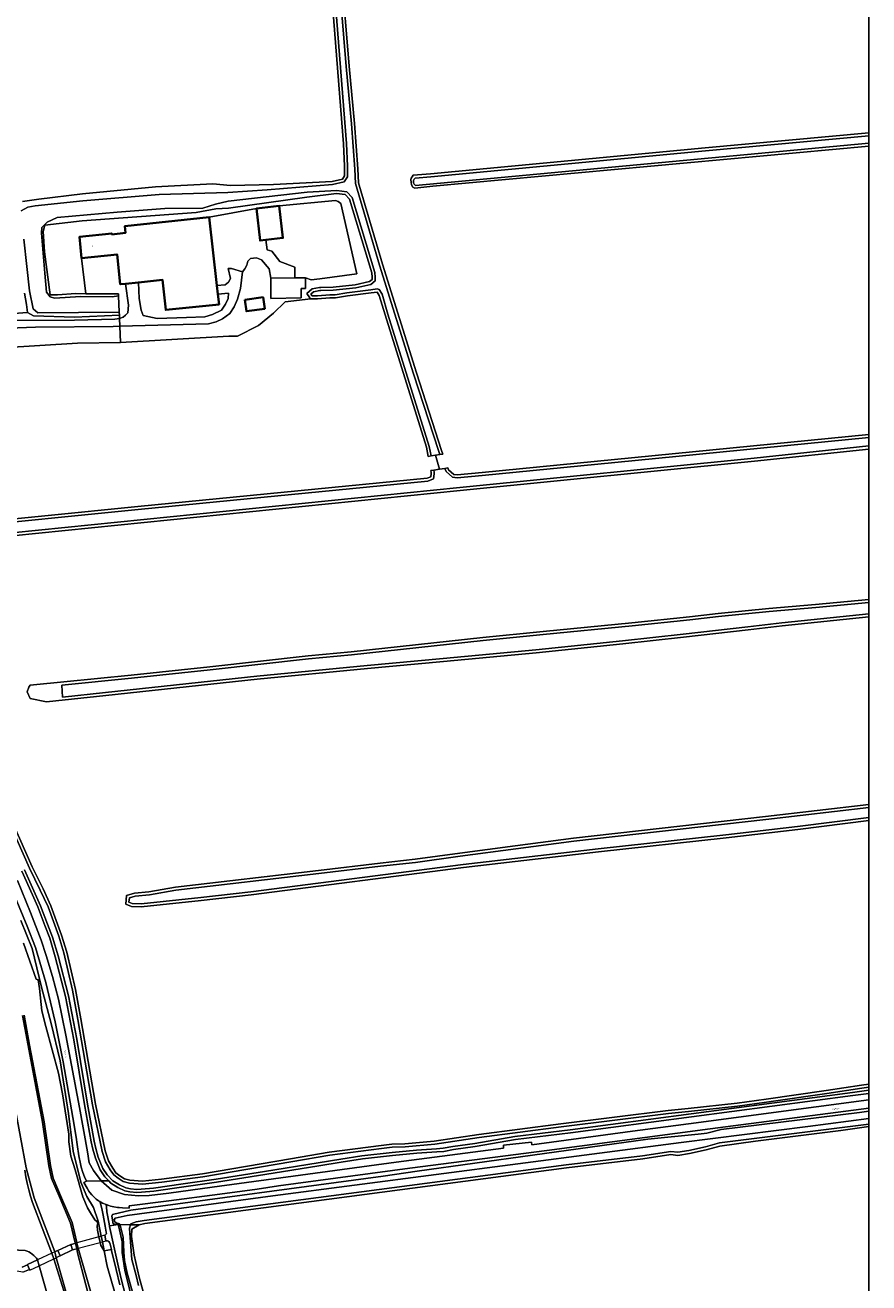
# Model space of a CAD drawing. Header units: metres. Extents: x 229229 to 231729, y 593167 to 595667.
# Tile 219 of 256: x 231451 to 231729, y 593946 to 594362. Entities that reach past the tile are written whole.
import ezdxf
from ezdxf.enums import TextEntityAlignment as Align

# ---------------------------------------------------------------- set-up
doc = ezdxf.new("R2010")
doc.units = ezdxf.units.M
for name, color, linetype, lineweight in [('B-WE-GR-GRAS-GV', 60, 'Continuous', 13), ('B-WE-GR-GROENVOORZIENING-GV', 80, 'Continuous', 18), ('B-WE-KW-KUNSTWERK_DEK-GV', 170, 'Continuous', 18), ('B-WE-OG-BEBOUWING-GV', 7, 'Continuous', 35), ('B-WE-OG-BEBOUWING-T18', 10, 'Continuous', 18), ('B-WE-OG-TERREIN_ERF-GV', 7, 'Continuous', 18), ('B-WE-OG-TERREIN_ONBEGROEID-GV', 7, 'Continuous', 18), ('B-WE-OG-TOPOGRAFIE-T18', 10, 'Continuous', 18), ('B-WE-OG-WATER-GV', 130, 'Continuous', 18), ('B-WE-OG-WATER_SLOOT-GV', 120, 'Continuous', 18), ('B-WE-VH-ONVERHARD-GV', 252, 'Continuous', 18), ('B-WE-VH-VERHARDING_GESLOTEN-GV', 252, 'Continuous', 18), ('B-WE-VH-VERHARDING_HALFVERHARDING-GV', 252, 'Continuous', 18), ('B-WE-VH-VERHARDING_OPEN-GV', 252, 'Continuous', 18)]:
    doc.layers.add(name, color=color, linetype=linetype, lineweight=lineweight)
doc.styles.add('NLCS-ISO-M250-T18', font='NLCS-ISO.ttf', dxfattribs={"height": 0.45})

msp = doc.modelspace()

# ---------------------------------------------------------------- linework, layer by layer
msp.add_lwpolyline([(231729.346, 593166.818), (229229.346, 593166.818), (229229.346, 595666.818), (231729.346, 595666.818)], close=True)
at = {"layer": 'B-WE-GR-GRAS-GV'}
for points in [[(231449.73, 594303.329), (231455.124, 594304.061), (231469.541, 594305.843), (231493.694, 594308.222), (231512.612, 594309.115), (231518.409, 594308.624), (231532.655, 594308.946), (231551.998, 594309.906), (231555.412, 594310.694), (231556.113, 594311.781), (231556.079, 594315.014), (231555.781, 594322.412), (231550.552, 594388.01)], [(231555.116, 594378.717), (231557.663, 594348.028), (231559.378, 594329.095), (231560.49, 594314.11), (231560.746, 594309.444), (231560.959, 594308.718), (231568.603, 594282.609), (231579.835, 594246.741), (231588.187, 594221.101), (231588.613, 594219.926), (231587.607, 594219.766), (231586.162, 594219.537), (231587.439, 594214.937), (231589.261, 594215.206), (231590.27, 594215.355), (231590.491, 594214.746), (231592.186, 594213.228), (231593.335, 594213.119), (231601.526, 594213.857), (231645.315, 594218.175), (231729.346, 594226.405)], [(231578.702, 594308.063), (231578.199, 594308.777), (231578.067, 594309.703), (231578.014, 594310.47), (231578.12, 594311.026), (231578.437, 594311.476), (231578.781, 594312.002), (231584.481, 594312.462), (231675.25, 594321.028), (231729.346, 594326.009)], [(231729.346, 594321.608), (231585.31, 594308.394), (231579.3, 594307.677), (231578.702, 594308.063)], [(231419.622, 594264.383), (231451.341, 594266.693), (231451.037, 594269.297), (231450.327, 594273.064)], [(231426.199, 594196.451), (231487.855, 594202.648), (231583.409, 594211.946), (231584.61, 594212.45), (231584.747, 594213.46), (231584.747, 594213.894), (231584.626, 594214.521), (231585.616, 594214.667), (231587.439, 594214.937), (231586.162, 594219.537), (231584.717, 594219.308), (231583.729, 594219.151), (231583.134, 594222.223), (231569.498, 594265.856), (231567.569, 594272.307), (231566.927, 594273.43), (231566.895, 594273.436), (231564.935, 594273.211), (231557.031, 594272.165), (231553.157, 594271.56), (231551.268, 594271.488), (231547.196, 594271.232), (231544.97, 594271.152), (231536.538, 594270.183), (231532.685, 594266.478), (231527.732, 594262.437), (231520.691, 594258.863), (231517.883, 594258.833), (231482.11, 594256.814), (231467.886, 594256.504), (231430.484, 594254.285)], [(231729.346, 594221.605), (231691.602, 594217.623), (231594.269, 594207.852), (231420.167, 594190.337)], [(231451.806, 594142.968), (231452.197, 594143.616), (231485.584, 594146.913), (231511.597, 594149.676), (231544.046, 594153.356), (231558.257, 594154.658), (231601.821, 594159.334), (231621.686, 594161.319), (231651.08, 594164.175), (231670.056, 594166.199), (231679.575, 594167.331), (231696.301, 594168.926), (231711.681, 594170.275), (231729.346, 594171.924)], [(231729.346, 594166.171), (231700.691, 594163.203), (231689.455, 594161.854), (231668.096, 594159.463), (231648.105, 594157.267), (231619.391, 594154.353), (231588.836, 594151.402), (231563.703, 594149.172), (231527.265, 594145.628), (231477.245, 594140.199), (231457.584, 594138.1), (231452.203, 594139.264), (231451.276, 594141.447), (231451.806, 594142.968)], [(231485.713, 594070.498), (231483.809, 594071.314), (231484.103, 594074.179), (231486.707, 594074.909), (231491.5, 594075.4), (231500.239, 594076.894), (231547.455, 594082.411), (231567.862, 594084.825), (231579.479, 594086.126), (231594.189, 594088.141), (231612.522, 594090.607), (231631.796, 594093.11), (231695.223, 594100.26), (231729.346, 594104.203)], [(231446.657, 594097.853), (231452.926, 594083.668), (231456.48, 594076.401), (231459.083, 594070.784), (231462.642, 594061.112), (231464.378, 594055.522), (231467.174, 594043.161), (231468.933, 594033.463), (231470.719, 594023.23), (231473.808, 594005.26), (231477.008, 593989.87), (231478.077, 593986.625), (231479.516, 593984.151), (231480.596, 593982.665), (231481.887, 593981.67), (231483.413, 593980.625), (231485.205, 593980.177), (231489.374, 593979.862), (231495.629, 593980.512), (231509.177, 593982.286), (231538.206, 593987.185), (231551.046, 593989.451), (231568.187, 593991.681), (231571.76, 593992.064), (231576.032, 593992.186), (231585.775, 593993.119), (231600.486, 593995.248), (231627.598, 593998.76), (231663.068, 594003.199), (231669.668, 594003.904), (231685.804, 594005.648), (231695.441, 594006.938), (231715.289, 594009.808), (231726.893, 594011.537), (231729.346, 594011.886)], [(231729.346, 594098.917), (231705.901, 594095.934), (231682.209, 594093.237), (231639.988, 594088.618), (231595.41, 594083.414), (231525.242, 594074.387), (231508.767, 594072.518), (231488.956, 594070.457), (231485.713, 594070.498)], [(231447.162, 594004.539), (231450.866, 593984.299), (231453.569, 593974.308), (231460.422, 593956.512), (231461.056, 593956.806), (231461.397, 593956.964), (231465.711, 593958.99), (231466.179, 593959.115), (231467.184, 593959.384), (231467.155, 593959.507), (231465.551, 593966.042), (231462.111, 593974.112), (231459.333, 593980.727), (231458.407, 593984.96), (231456.29, 593999.38), (231451.528, 594024.648), (231449.676, 594034.569)], [(231729.346, 593997.888), (231720.035, 593996.599), (231691.926, 593993.114), (231680.14, 593991.447), (231675.629, 593990.257), (231670.055, 593989.043), (231666.245, 593988.376), (231663.956, 593988.639), (231654.708, 593987.237), (231629.432, 593984.262), (231490.138, 593965.921), (231488.253, 593965.42), (231485.819, 593964), (231485.738, 593961.541), (231486.547, 593955.411), (231488.249, 593948.13), (231495.185, 593923.139)], [(231473.341, 593935.095), (231467.929, 593956.193), (231467.609, 593957.565), (231466.663, 593957.31), (231466.259, 593957.201), (231462.181, 593955.205), (231461.618, 593954.943), (231460.877, 593954.598), (231460.97, 593954.205), (231476.323, 593900.19)]]:
    msp.add_lwpolyline(points, dxfattribs=at)
msp.add_lwpolyline([(231496, 594277.45), (231487.985, 594276.614), (231488.298, 594271.317), (231488.913, 594267.456), (231489.528, 594265.645), (231494.244, 594264.723), (231503.845, 594265.064), (231509.995, 594265.269), (231512.524, 594266.021), (231515.462, 594267.49), (231516.727, 594269.438), (231517.615, 594271.351), (231517.718, 594273.06), (231514.26, 594272.778), (231514.64, 594269.37), (231497.03, 594267.55)], close=True, dxfattribs=at)
at = {"layer": 'B-WE-GR-GROENVOORZIENING-GV'}
for points in [[(231527.732, 594262.437), (231532.685, 594266.478), (231536.538, 594270.183), (231544.97, 594271.152), (231544.687, 594271.525), (231543.615, 594272.936), (231545.423, 594274.443), (231547.878, 594274.926), (231548.27, 594274.926), (231552.32, 594275.01), (231559.643, 594275.856), (231564.359, 594276.86), (231565.207, 594277.589), (231565.245, 594278.325), (231565.17, 594279.75), (231557.693, 594304.1), (231556.333, 594305.606), (231553.47, 594305.992), (231543.63, 594304.801), (231517.732, 594301.101), (231513.566, 594300.904), (231507.041, 594299.668), (231469.454, 594296.993), (231457.088, 594295.527), (231456.546, 594293.383), (231456.965, 594286.666), (231458.856, 594272.522), (231461.231, 594272.547), (231467.355, 594272.909), (231470.583, 594272.892), (231469.23, 594284.62), (231468.5, 594291.64), (231479.19, 594292.78), (231479.22, 594292.46), (231483.73, 594292.95), (231483.5, 594295.16), (231511.43, 594298.14), (231526.988, 594301.01), (231534.502, 594301.884), (231553.15, 594303.658), (231553.97, 594303.316), (231554.859, 594302.633), (231560.189, 594279.466), (231547.957, 594277.826), (231545.087, 594277.45), (231543.207, 594278.1), (231543.241, 594274.58), (231541.772, 594274.58), (231541.806, 594271.471), (231531.727, 594271.3), (231531.795, 594277.963), (231531.24, 594281.098), (231528.643, 594284.036), (231527.037, 594284.754), (231525.089, 594284.498), (231524.167, 594283.66), (231523.808, 594282.294), (231523.159, 594281.132), (231522.364, 594280.098), (231521.749, 594274.631), (231520.793, 594271.112), (231519.631, 594268.549), (231518.162, 594266.397), (231515.77, 594264.586), (231513.686, 594263.595), (231511.123, 594262.98), (231481.863, 594262.183), (231482.11, 594256.814), (231517.883, 594258.833), (231520.691, 594258.863)], [(231523.135, 594270.819), (231529.204, 594271.689), (231529.742, 594267.935), (231523.672, 594267.065)], [(231465.711, 593958.99), (231466.259, 593957.201), (231466.663, 593957.31), (231467.609, 593957.565), (231467.184, 593959.384), (231466.179, 593959.115)], [(231462.181, 593955.205), (231461.397, 593956.964), (231461.056, 593956.806), (231460.422, 593956.512), (231460.877, 593954.598), (231461.618, 593954.943)]]:
    msp.add_lwpolyline(points, close=True, dxfattribs=at)
for points in [[(231443.053, 594264.044), (231466.921, 594264.098), (231480.176, 594264.439), (231481.746, 594264.725), (231481.699, 594265.761), (231466.835, 594265.138), (231453.339, 594265.579), (231451.341, 594266.693), (231419.622, 594264.383)], [(231430.484, 594254.285), (231467.886, 594256.504), (231482.11, 594256.814), (231481.863, 594262.183), (231479.673, 594262.101), (231454.002, 594261.863), (231445.23, 594261.548)], [(231449.191, 594065.942), (231452.893, 594056.692), (231455.989, 594043.866), (231459.122, 594031.895), (231462.097, 594019.593), (231464.904, 594002.251), (231466.438, 593989.809), (231468.961, 593979.528), (231470.989, 593974.81), (231473.16, 593971.134), (231474.742, 593966.69), (231475.743, 593961.673), (231476.105, 593959.854), (231476.695, 593956.899), (231479.075, 593957.332), (231478.625, 593959.11), (231478.434, 593959.617), (231478.24, 593959.92), (231478.102, 593960.042), (231477.799, 593960.154), (231477.266, 593960.167), (231476.903, 593961.983), (231477.064, 593962.061), (231477.282, 593962.243), (231477.387, 593962.461), (231477.409, 593962.627), (231477.38, 593963.013), (231476.996, 593965.043), (231476.324, 593968.59), (231476.008, 593970.323), (231475.796, 593971.276), (231475.343, 593972.86), (231475.248, 593973.109), (231474.764, 593973.396), (231474.035, 593973.926), (231473.573, 593974.326), (231472.641, 593975.295), (231471.982, 593976.111), (231471.624, 593976.614), (231471.037, 593977.541), (231470.014, 593979.438), (231470.81, 593979.89), (231470.731, 593980.065), (231470.21, 593981.292), (231469.653, 593982.756), (231469.127, 593984.443), (231468.842, 593985.637), (231468.364, 593988.177), (231467.798, 593991.945), (231467.473, 593994.406), (231466.371, 594000.872), (231463.177, 594019.231), (231460.497, 594032.459), (231457.458, 594045.463), (231453.992, 594057.016), (231451.224, 594064.019), (231445.235, 594078.65)], [(231448.014, 594079.091), (231452.299, 594068.609), (231455.85, 594059.474), (231457.476, 594054.401), (231459.583, 594047.427), (231461.619, 594039.962), (231464, 594028.121), (231468.534, 594004.207), (231471.17, 593989.499), (231471.744, 593985.932), (231473.134, 593983.351), (231475.726, 593979.933), (231478.203, 593979.955), (231476.921, 593981.287), (231475.383, 593983.604), (231473.773, 593987.42), (231472.945, 593990.391), (231472.428, 593992.861), (231470.186, 594005.125), (231466.641, 594026.533), (231463.906, 594040.803), (231460.521, 594053.957), (231458.692, 594060.09), (231457.084, 594064.322), (231454.745, 594070.395), (231452.989, 594074.37), (231449.444, 594082.223)], [(231729.346, 594008.849), (231724.098, 594008.141), (231630.744, 593995.83), (231612.566, 593993.591), (231599.287, 593991.34), (231592.065, 593990.317), (231588.867, 593989.711), (231586.594, 593989.58), (231580.019, 593989.069), (231571.999, 593988.331), (231562, 593987.203), (231554.99, 593986.161), (231547.593, 593984.882), (231529.801, 593982.042), (231513.835, 593979.544), (231502.963, 593978.028), (231493.129, 593976.574), (231489.017, 593976.184), (231487.492, 593976.139), (231485.191, 593976.319), (231483.507, 593976.699), (231481.25, 593977.716), (231478.919, 593979.21), (231478.203, 593979.955), (231475.726, 593979.933), (231479.229, 593976.944), (231483.378, 593975.455), (231488.02, 593975.005), (231491.59, 593975.083), (231498.073, 593975.936), (231512.341, 593977.91), (231573.127, 593986.179), (231608.633, 593990.806), (231608.636, 593991.727), (231617.881, 593992.767), (231618.014, 593991.887), (231651.294, 593996.371), (231672.274, 593999.172), (231694.569, 594002.095), (231729.346, 594006.707)], [(231729.346, 594003.952), (231676.863, 593997.112), (231622.938, 593989.965), (231577.681, 593984.145), (231534.313, 593978.28), (231527.27, 593977.242), (231514.885, 593975.565), (231498.086, 593973.324), (231484.987, 593971.667), (231484.987, 593970.999), (231482.722, 593971.053), (231481.69, 593971.126), (231481.078, 593971.197), (231479.934, 593971.391), (231478.782, 593971.662), (231478.195, 593971.831), (231477.391, 593972.105), (231477.438, 593971.351), (231477.614, 593969.749), (231477.874, 593968.08), (231478.444, 593965.144), (231481.354, 593965.587), (231480.247, 593965.672), (231479.609, 593965.8), (231479.268, 593968.269), (231479.439, 593968.866), (231485.545, 593970.339)], [(231485.545, 593970.339), (231568.838, 593981.526), (231580.103, 593983.211), (231656.273, 593993.695), (231672.904, 593995.417), (231674.967, 593995.597), (231675.84, 593995.714), (231680.56, 593996.895), (231726.206, 594002.524), (231729.346, 594002.937)], [(231487.696, 593933.655), (231483.524, 593950.473), (231482.588, 593956.263), (231482.588, 593959.797), (231481.566, 593964.736), (231481.354, 593965.587), (231478.444, 593965.144), (231478.502, 593964.846), (231479.905, 593958.39), (231480.945, 593953.485), (231481.622, 593950.515), (231482.454, 593947.13), (231484.544, 593939.195)], [(231449.574, 593951.481), (231451.36, 593952.196), (231451.32, 593952.293), (231454.653, 593953.838), (231454.3, 593954.389), (231453.893, 593954.901), (231453.437, 593955.371), (231452.937, 593955.792), (231452.397, 593956.161), (231451.822, 593956.475), (231451.219, 593956.729), (231450.594, 593956.922), (231444.028, 593957.248)], [(231481.832, 593945.651), (231480.611, 593950.693), (231479.164, 593956.983), (231479.075, 593957.332), (231476.695, 593956.899), (231477.719, 593951.774), (231492.466, 593900.848)]]:
    msp.add_lwpolyline(points, dxfattribs=at)
at = {"layer": 'B-WE-KW-KUNSTWERK_DEK-GV'}
for points in [[(231477.266, 593960.167), (231476.903, 593961.983), (231475.743, 593961.673), (231474.979, 593961.469), (231467.614, 593959.499), (231467.184, 593959.384), (231466.179, 593959.115), (231465.711, 593958.99), (231466.259, 593957.201), (231466.663, 593957.31), (231467.609, 593957.565), (231468.106, 593957.699), (231475.389, 593959.661), (231476.105, 593959.854)], [(231455.19, 593951.953), (231460.006, 593954.193), (231460.877, 593954.598), (231461.618, 593954.943), (231462.181, 593955.205), (231461.397, 593956.964), (231461.056, 593956.806), (231460.422, 593956.512), (231459.425, 593956.05), (231454.653, 593953.838), (231451.32, 593952.293), (231451.36, 593952.196), (231452.003, 593950.683), (231452.078, 593950.506)]]:
    msp.add_lwpolyline(points, close=True, dxfattribs=at)
at = {"layer": 'B-WE-OG-BEBOUWING-GV'}
for points in [[(231534.502, 594301.884), (231526.988, 594301.01), (231528.222, 594290.403), (231530.156, 594290.628), (231535.735, 594291.277)], [(231511.43, 594298.14), (231483.5, 594295.16), (231483.73, 594292.95), (231479.22, 594292.46), (231479.19, 594292.78), (231468.5, 594291.64), (231469.23, 594284.62), (231480.97, 594285.85), (231482.01, 594275.99), (231483.727, 594276.169), (231487.985, 594276.614), (231496, 594277.45), (231497.03, 594267.55), (231514.64, 594269.37), (231514.26, 594272.778), (231513.951, 594275.549)], [(231523.135, 594270.819), (231523.672, 594267.065), (231529.742, 594267.935), (231529.204, 594271.689)]]:
    msp.add_lwpolyline(points, close=True, dxfattribs=at)
at = {"layer": 'B-WE-OG-TERREIN_ERF-GV'}
for points in [[(231480.97, 594285.85), (231469.23, 594284.62), (231470.583, 594272.892), (231481.373, 594272.837), (231481.406, 594272.13), (231481.65, 594266.835), (231481.699, 594265.761), (231481.746, 594264.725), (231482.934, 594265.133), (231483.686, 594265.85), (231484.472, 594266.568), (231484.711, 594269.096), (231483.727, 594276.169), (231482.01, 594275.99)], [(231543.207, 594278.1), (231539.654, 594278.134), (231531.795, 594277.963), (231531.727, 594271.3), (231541.806, 594271.471), (231541.772, 594274.58), (231543.241, 594274.58)]]:
    msp.add_lwpolyline(points, close=True, dxfattribs=at)
msp.add_lwpolyline([(231466.354, 593912.641), (231455.19, 593951.953), (231454.653, 593953.838), (231451.32, 593952.293), (231451.36, 593952.196), (231452.003, 593950.683), (231449.762, 593949.769), (231434.255, 593952.44), (231433.944, 593951.317), (231433.561, 593950.216), (231433.106, 593949.143), (231432.582, 593948.101), (231431.991, 593947.097), (231431.336, 593946.133)], dxfattribs=at)
at = {"layer": 'B-WE-OG-TERREIN_ONBEGROEID-GV'}
msp.add_lwpolyline([(231534.502, 594301.884), (231535.735, 594291.277), (231530.156, 594290.628), (231530.497, 594287.393), (231532.034, 594286.915), (231534.699, 594283.498), (231539.722, 594281.653), (231539.654, 594278.134), (231543.207, 594278.1), (231545.087, 594277.45), (231547.957, 594277.826), (231560.189, 594279.466), (231554.859, 594302.633), (231553.97, 594303.316), (231553.15, 594303.658)], close=True, dxfattribs=at)
at = {"layer": 'B-WE-OG-WATER-GV'}
for points in [[(231450.157, 594290.901), (231451.157, 594281.832), (231452.013, 594273.843), (231453.178, 594267.887), (231454.818, 594266.584), (231481.65, 594266.835), (231481.406, 594272.13), (231479.353, 594271.825), (231469.02, 594271.906), (231460.312, 594271.42), (231458.896, 594271.797), (231457.677, 594273.346), (231457.056, 594279.614), (231456.005, 594292.878), (231456.126, 594294.763), (231457.832, 594296.53), (231461.107, 594298.092), (231480.944, 594299.859), (231496.753, 594300.988), (231509.265, 594301.146), (231513.503, 594302.425), (231517.631, 594303.419), (231543.726, 594306.399), (231553.507, 594306.996), (231556.829, 594306.548), (231558.584, 594304.606), (231566.162, 594279.926), (231566.247, 594278.326), (231566.183, 594277.109), (231564.818, 594275.935), (231559.805, 594274.868), (231552.388, 594274.011), (231548.28, 594273.926), (231547.975, 594273.926), (231545.867, 594273.511), (231544.989, 594272.78), (231545.452, 594272.17), (231547.147, 594272.231), (231551.218, 594272.487), (231553.061, 594272.557), (231556.889, 594273.155), (231564.813, 594274.203), (231566.934, 594274.447), (231567.567, 594274.325), (231568.494, 594272.703), (231570.454, 594266.149), (231584.105, 594222.468), (231584.717, 594219.308), (231586.162, 594219.537), (231587.607, 594219.766), (231587.241, 594220.775), (231578.883, 594246.437), (231567.646, 594282.319), (231559.754, 594309.274), (231559.492, 594314.045), (231558.382, 594329.013), (231556.666, 594347.941), (231550.779, 594418.871)], [(231551.549, 594388.093), (231556.78, 594322.472), (231557.078, 594315.04), (231557.116, 594311.492), (231556.033, 594309.811), (231552.151, 594308.915), (231530.565, 594307.23), (231517.543, 594306.266), (231494.817, 594305.605), (231469.604, 594303.503), (231453.941, 594301.861), (231451.499, 594301.417), (231449.314, 594300.251)], [(231729.346, 594325.005), (231675.343, 594320.032), (231584.584, 594311.467), (231579.476, 594311.056), (231579.099, 594310.735), (231578.887, 594310.259), (231578.913, 594309.491), (231579.152, 594309.015), (231579.601, 594308.618), (231729.346, 594322.574)], [(231729.346, 594225.401), (231645.413, 594217.179), (231601.62, 594212.862), (231593.332, 594212.115), (231591.764, 594212.264), (231589.636, 594214.169), (231589.261, 594215.206), (231587.439, 594214.937), (231585.616, 594214.667)], [(231420.042, 594191.33), (231594.169, 594208.847), (231691.499, 594218.618), (231729.346, 594222.61)], [(231585.616, 594214.667), (231585.747, 594213.99), (231585.747, 594213.392), (231585.523, 594211.749), (231583.657, 594210.965), (231487.954, 594201.653), (231426.298, 594195.456)], [(231729.346, 594170.92), (231711.771, 594169.279), (231696.393, 594167.93), (231679.682, 594166.336), (231670.168, 594165.205), (231651.181, 594163.181), (231621.784, 594160.324), (231601.924, 594158.339), (231558.356, 594153.663), (231544.148, 594152.361), (231511.706, 594148.682), (231485.686, 594145.919), (231462.727, 594143.651)], [(231462.727, 594143.651), (231462.952, 594139.678), (231477.138, 594141.193), (231527.162, 594146.623), (231563.61, 594150.168), (231588.744, 594152.398), (231619.292, 594155.348), (231648, 594158.261), (231667.986, 594160.457), (231689.34, 594162.847), (231700.58, 594164.197), (231729.346, 594167.176)], [(231729.346, 594103.196), (231695.337, 594099.266), (231631.916, 594092.118), (231612.653, 594089.615), (231594.324, 594087.15), (231579.603, 594085.133), (231567.977, 594083.831), (231547.572, 594081.418), (231500.371, 594075.902), (231491.636, 594074.408), (231486.895, 594073.923), (231485.028, 594073.4), (231484.879, 594071.944), (231485.924, 594071.495), (231488.911, 594071.458), (231508.659, 594073.512), (231525.122, 594075.38), (231595.288, 594084.406), (231639.875, 594089.612), (231682.098, 594094.231), (231705.781, 594096.927), (231729.346, 594099.925)], [(231729.346, 594010.876), (231727.038, 594010.548), (231715.434, 594008.819), (231695.579, 594005.948), (231685.925, 594004.655), (231669.774, 594002.91), (231663.183, 594002.205), (231627.725, 593997.768), (231600.622, 593994.257), (231585.894, 593992.126), (231576.094, 593991.188), (231571.828, 593991.066), (231568.305, 593990.688), (231551.197, 593988.462), (231538.376, 593986.2), (231509.325, 593981.297), (231495.745, 593979.519), (231489.388, 593978.858), (231485.045, 593979.187), (231482.997, 593979.699), (231481.299, 593980.86), (231479.872, 593981.961), (231478.677, 593983.604), (231477.16, 593986.213), (231476.04, 593989.611), (231472.825, 594005.074), (231469.733, 594023.059), (231467.948, 594033.288), (231466.194, 594042.961), (231463.412, 594055.263), (231461.694, 594060.79), (231458.158, 594070.401), (231455.577, 594075.971), (231452.019, 594083.246), (231445.747, 594097.438)], [(231450.355, 594082.635), (231453.902, 594074.777), (231455.669, 594070.777), (231458.018, 594064.68), (231459.639, 594060.411), (231461.485, 594054.225), (231464.882, 594041.022), (231467.626, 594026.709), (231471.171, 594005.297), (231473.409, 593993.054), (231473.917, 593990.628), (231474.72, 593987.75), (231476.268, 593984.079), (231477.705, 593981.915), (231479.557, 593979.988), (231481.727, 593978.598), (231483.826, 593977.652), (231485.341, 593977.311), (231487.517, 593977.14), (231488.955, 593977.183), (231493.008, 593977.567), (231502.821, 593979.018), (231513.689, 593980.533), (231529.645, 593983.03), (231547.429, 593985.868), (231554.831, 593987.149), (231561.871, 593988.195), (231571.897, 593989.326), (231579.934, 593990.066), (231586.526, 593990.578), (231588.745, 593990.706), (231591.902, 593991.303), (231599.133, 593992.328), (231612.421, 593994.581), (231630.618, 593996.822), (231723.966, 594009.132), (231729.346, 594009.857)], [(231492.466, 593900.848), (231477.719, 593951.774), (231476.695, 593956.899), (231475.626, 593958.615), (231475.389, 593959.661), (231474.979, 593961.469), (231474.484, 593963.651), (231474.42, 593964.974), (231474.548, 593966.062), (231474.249, 593966.553), (231473.566, 593967.044), (231472.158, 593969.392), (231471.156, 593971.099), (231469.669, 593974.699), (231467.066, 593983.556), (231465.701, 593988.165), (231465.017, 593992.889), (231465.017, 593995.428), (231462.867, 594008.742), (231461.635, 594015.54), (231457.442, 594030.924), (231456.135, 594036.078), (231455.35, 594043.438), (231454.881, 594046.362), (231454.251, 594046.519), (231449.995, 594058.429)], [(231450.2, 594034.676), (231452.054, 594024.747), (231456.818, 593999.468), (231458.934, 593985.056), (231459.845, 593980.889), (231462.604, 593974.32), (231466.06, 593966.212), (231467.675, 593959.632), (231467.705, 593959.507), (231468.106, 593957.699), (231484.891, 593899.495)], [(231729.346, 594000.597), (231709.188, 593997.945), (231667.377, 593992.651), (231532.423, 593975.018), (231484.265, 593968.514), (231480.297, 593967.617), (231479.977, 593967.148), (231480.191, 593966.444), (231480.703, 593966.081), (231481.727, 593965.803), (231481.818, 593965.576), (231485.423, 593965.488), (231485.491, 593965.74)], [(231485.491, 593965.74), (231487.219, 593966.401), (231489.944, 593966.904), (231629.308, 593985.254), (231654.575, 593988.228), (231663.938, 593989.648), (231666.215, 593989.386), (231669.862, 593990.025), (231675.382, 593991.227), (231679.99, 593992.572), (231729.346, 593998.733)], [(231464.418, 593940.108), (231460.006, 593954.193), (231459.425, 593956.05), (231452.985, 593972.82), (231452.339, 593974.92), (231451.761, 593977.04), (231451.252, 593979.177), (231450.814, 593981.33), (231450.445, 593983.496)], [(231488.061, 593945.433), (231487.269, 593948.702), (231485.775, 593953.968), (231485.15, 593962.709), (231485.107, 593964.31), (231485.423, 593965.488), (231481.818, 593965.576), (231482.111, 593964.843), (231482.921, 593961.322), (231483.161, 593956.376), (231483.374, 593953.623), (231484.334, 593949.483), (231497.95, 593901.314)], [(231444.028, 593957.248), (231450.594, 593956.922), (231451.219, 593956.729), (231451.822, 593956.475), (231452.397, 593956.161), (231452.937, 593955.792), (231453.437, 593955.371), (231453.893, 593954.901), (231454.3, 593954.389), (231454.653, 593953.838), (231455.19, 593951.953), (231466.354, 593912.641)]]:
    msp.add_lwpolyline(points, dxfattribs=at)
at = {"layer": 'B-WE-OG-WATER_SLOOT-GV'}
for points in [[(231550.779, 594418.871), (231556.666, 594347.941), (231558.382, 594329.013), (231559.492, 594314.045), (231559.754, 594309.274), (231567.646, 594282.319), (231578.883, 594246.437), (231587.241, 594220.775), (231587.607, 594219.766), (231588.613, 594219.926), (231588.187, 594221.101), (231579.835, 594246.741), (231568.603, 594282.609), (231560.959, 594308.718), (231560.746, 594309.444), (231560.49, 594314.11), (231559.378, 594329.095), (231557.663, 594348.028), (231555.116, 594378.717)], [(231449.314, 594300.251), (231451.499, 594301.417), (231453.941, 594301.861), (231469.604, 594303.503), (231494.817, 594305.605), (231517.543, 594306.266), (231530.565, 594307.23), (231552.151, 594308.915), (231556.033, 594309.811), (231557.116, 594311.492), (231557.078, 594315.04), (231556.78, 594322.472), (231551.549, 594388.093)], [(231550.552, 594388.01), (231555.781, 594322.412), (231556.079, 594315.014), (231556.113, 594311.781), (231555.412, 594310.694), (231551.998, 594309.906), (231532.655, 594308.946), (231518.409, 594308.624), (231512.612, 594309.115), (231493.694, 594308.222), (231469.541, 594305.843), (231455.124, 594304.061), (231449.73, 594303.329)], [(231729.346, 594326.009), (231675.25, 594321.028), (231584.481, 594312.462), (231578.781, 594312.002), (231578.437, 594311.476), (231578.12, 594311.026), (231578.014, 594310.47), (231578.067, 594309.703), (231578.199, 594308.777), (231578.702, 594308.063), (231579.3, 594307.677)], [(231729.346, 594322.574), (231579.601, 594308.618), (231579.152, 594309.015), (231578.913, 594309.491), (231578.887, 594310.259), (231579.099, 594310.735), (231579.476, 594311.056), (231584.584, 594311.467), (231675.343, 594320.032), (231729.346, 594325.005)], [(231579.3, 594307.677), (231585.31, 594308.394), (231729.346, 594321.608)], [(231450.327, 594273.064), (231451.037, 594269.297), (231451.341, 594266.693), (231453.339, 594265.579), (231466.835, 594265.138), (231481.699, 594265.761), (231481.65, 594266.835), (231454.818, 594266.584), (231453.178, 594267.887), (231452.013, 594273.843), (231451.157, 594281.832), (231450.157, 594290.901)], [(231729.346, 594226.405), (231645.315, 594218.175), (231601.526, 594213.857), (231593.335, 594213.119), (231592.186, 594213.228), (231590.491, 594214.746), (231590.27, 594215.355), (231589.261, 594215.206), (231589.636, 594214.169), (231591.764, 594212.264), (231593.332, 594212.115), (231601.62, 594212.862), (231645.413, 594217.179), (231729.346, 594225.401)], [(231729.346, 594222.61), (231691.499, 594218.618), (231594.169, 594208.847), (231420.042, 594191.33), (231414.398, 594190.473), (231412.713, 594189.79), (231411.262, 594188.616), (231411.134, 594187.677), (231411.466, 594177.786), (231412.511, 594174.164), (231416.248, 594162.186), (231420.691, 594150.552), (231421.576, 594148.851), (231422.457, 594149.323)], [(231422.457, 594149.323), (231421.604, 594150.962), (231417.194, 594162.513), (231413.469, 594174.451), (231412.461, 594177.945), (231412.136, 594187.626), (231412.199, 594188.088), (231413.226, 594188.919), (231414.664, 594189.502), (231420.167, 594190.337), (231594.269, 594207.852), (231691.602, 594217.623), (231729.346, 594221.605)], [(231426.298, 594195.456), (231487.954, 594201.653), (231583.657, 594210.965), (231585.523, 594211.749), (231585.747, 594213.392), (231585.747, 594213.99), (231585.616, 594214.667), (231584.626, 594214.521), (231584.747, 594213.894), (231584.747, 594213.46), (231584.61, 594212.45), (231583.409, 594211.946), (231487.855, 594202.648), (231426.199, 594196.451)], [(231729.346, 594171.924), (231711.681, 594170.275), (231696.301, 594168.926), (231679.575, 594167.331), (231670.056, 594166.199), (231651.08, 594164.175), (231621.686, 594161.319), (231601.821, 594159.334), (231558.257, 594154.658), (231544.046, 594153.356), (231511.597, 594149.676), (231485.584, 594146.913), (231452.197, 594143.616), (231451.806, 594142.968), (231451.276, 594141.447), (231452.203, 594139.264)], [(231729.346, 594167.176), (231700.58, 594164.197), (231689.34, 594162.847), (231667.986, 594160.457), (231648, 594158.261), (231619.292, 594155.348), (231588.744, 594152.398), (231563.61, 594150.168), (231527.162, 594146.623), (231477.138, 594141.193), (231462.952, 594139.678), (231462.727, 594143.651), (231485.686, 594145.919), (231511.706, 594148.682), (231544.148, 594152.361), (231558.356, 594153.663), (231601.924, 594158.339), (231621.784, 594160.324), (231651.181, 594163.181), (231670.168, 594165.205), (231679.682, 594166.336), (231696.393, 594167.93), (231711.771, 594169.279), (231729.346, 594170.92)], [(231452.203, 594139.264), (231457.584, 594138.1), (231477.245, 594140.199), (231527.265, 594145.628), (231563.703, 594149.172), (231588.836, 594151.402), (231619.391, 594154.353), (231648.105, 594157.267), (231668.096, 594159.463), (231689.455, 594161.854), (231700.691, 594163.203), (231729.346, 594166.171)], [(231729.346, 594104.203), (231695.223, 594100.26), (231631.796, 594093.11), (231612.522, 594090.607), (231594.189, 594088.141), (231579.479, 594086.126), (231567.862, 594084.825), (231547.455, 594082.411), (231500.239, 594076.894), (231491.5, 594075.4), (231486.707, 594074.909), (231484.103, 594074.179)], [(231729.346, 594099.925), (231705.781, 594096.927), (231682.098, 594094.231), (231639.875, 594089.612), (231595.288, 594084.406), (231525.122, 594075.38), (231508.659, 594073.512), (231488.911, 594071.458), (231485.924, 594071.495), (231484.879, 594071.944), (231485.028, 594073.4), (231486.895, 594073.923), (231491.636, 594074.408), (231500.371, 594075.902), (231547.572, 594081.418), (231567.977, 594083.831), (231579.603, 594085.133), (231594.324, 594087.15), (231612.653, 594089.615), (231631.916, 594092.118), (231695.337, 594099.266), (231729.346, 594103.196)], [(231445.747, 594097.438), (231452.019, 594083.246), (231455.577, 594075.971), (231458.158, 594070.401), (231461.694, 594060.79), (231463.412, 594055.263), (231466.194, 594042.961), (231467.948, 594033.288), (231469.733, 594023.059), (231472.825, 594005.074), (231476.04, 593989.611), (231477.16, 593986.213), (231478.677, 593983.604), (231479.872, 593981.961), (231481.299, 593980.86), (231482.997, 593979.699), (231485.045, 593979.187), (231489.388, 593978.858), (231495.745, 593979.519), (231509.325, 593981.297), (231538.376, 593986.2), (231551.197, 593988.462), (231568.305, 593990.688), (231571.828, 593991.066), (231576.094, 593991.188), (231585.894, 593992.126), (231600.622, 593994.257), (231627.725, 593997.768), (231663.183, 594002.205), (231669.774, 594002.91), (231685.925, 594004.655), (231695.579, 594005.948), (231715.434, 594008.819), (231727.038, 594010.548), (231729.346, 594010.876)], [(231729.346, 594011.886), (231726.893, 594011.537), (231715.289, 594009.808), (231695.441, 594006.938), (231685.804, 594005.648), (231669.668, 594003.904), (231663.068, 594003.199), (231627.598, 593998.76), (231600.486, 593995.248), (231585.775, 593993.119), (231576.032, 593992.186), (231571.76, 593992.064), (231568.187, 593991.681), (231551.046, 593989.451), (231538.206, 593987.185), (231509.177, 593982.286), (231495.629, 593980.512), (231489.374, 593979.862), (231485.205, 593980.177), (231483.413, 593980.625), (231481.887, 593981.67), (231480.596, 593982.665), (231479.516, 593984.151), (231478.077, 593986.625), (231477.008, 593989.87), (231473.808, 594005.26), (231470.719, 594023.23), (231468.933, 594033.463), (231467.174, 594043.161), (231464.378, 594055.522), (231462.642, 594061.112), (231459.083, 594070.784), (231456.48, 594076.401), (231452.926, 594083.668), (231446.657, 594097.853)], [(231484.103, 594074.179), (231483.809, 594071.314), (231485.713, 594070.498), (231488.956, 594070.457), (231508.767, 594072.518), (231525.242, 594074.387), (231595.41, 594083.414), (231639.988, 594088.618), (231682.209, 594093.237), (231705.901, 594095.934), (231729.346, 594098.917)], [(231729.346, 594009.857), (231723.966, 594009.132), (231630.618, 593996.822), (231612.421, 593994.581), (231599.133, 593992.328), (231591.902, 593991.303), (231588.745, 593990.706), (231586.526, 593990.578), (231579.934, 593990.066), (231571.897, 593989.326), (231561.871, 593988.195), (231554.831, 593987.149), (231547.429, 593985.868), (231529.645, 593983.03), (231513.689, 593980.533), (231502.821, 593979.018), (231493.008, 593977.567), (231488.955, 593977.183), (231487.517, 593977.14), (231485.341, 593977.311), (231483.826, 593977.652), (231481.727, 593978.598), (231479.557, 593979.988), (231477.705, 593981.915), (231476.268, 593984.079), (231474.72, 593987.75), (231473.917, 593990.628), (231473.409, 593993.054), (231471.171, 594005.297), (231467.626, 594026.709), (231464.882, 594041.022), (231461.485, 594054.225), (231459.639, 594060.411), (231458.018, 594064.68), (231455.669, 594070.777), (231453.902, 594074.777), (231450.355, 594082.635)], [(231449.444, 594082.223), (231452.989, 594074.37), (231454.745, 594070.395), (231457.084, 594064.322), (231458.692, 594060.09), (231460.521, 594053.957), (231463.906, 594040.803), (231466.641, 594026.533), (231470.186, 594005.125), (231472.428, 593992.861), (231472.945, 593990.391), (231473.773, 593987.42), (231475.383, 593983.604), (231476.921, 593981.287), (231478.203, 593979.955), (231478.919, 593979.21), (231481.25, 593977.716), (231483.507, 593976.699), (231485.191, 593976.319), (231487.492, 593976.139), (231489.017, 593976.184), (231493.129, 593976.574), (231502.963, 593978.028), (231513.835, 593979.544), (231529.801, 593982.042), (231547.593, 593984.882), (231554.99, 593986.161), (231562, 593987.203), (231571.999, 593988.331), (231580.019, 593989.069), (231586.594, 593989.58), (231588.867, 593989.711), (231592.065, 593990.317), (231599.287, 593991.34), (231612.566, 593993.591), (231630.744, 593995.83), (231724.098, 594008.141), (231729.346, 594008.849)], [(231449.995, 594058.429), (231454.251, 594046.519), (231454.881, 594046.362), (231455.35, 594043.438), (231456.135, 594036.078), (231457.442, 594030.924), (231461.635, 594015.54), (231462.867, 594008.742), (231465.017, 593995.428), (231465.017, 593992.889), (231465.701, 593988.165), (231467.066, 593983.556), (231469.669, 593974.699), (231471.156, 593971.099), (231472.158, 593969.392), (231473.566, 593967.044), (231474.249, 593966.553), (231474.548, 593966.062), (231474.42, 593964.974), (231474.484, 593963.651), (231474.979, 593961.469), (231475.389, 593959.661), (231475.626, 593958.615), (231476.695, 593956.899), (231476.105, 593959.854), (231475.743, 593961.673), (231474.742, 593966.69), (231473.16, 593971.134), (231470.989, 593974.81), (231468.961, 593979.528), (231466.438, 593989.809), (231464.904, 594002.251), (231462.097, 594019.593), (231459.122, 594031.895), (231455.989, 594043.866), (231452.893, 594056.692), (231449.191, 594065.942)], [(231449.676, 594034.569), (231451.528, 594024.648), (231456.29, 593999.38), (231458.407, 593984.96), (231459.333, 593980.727), (231462.111, 593974.112), (231465.551, 593966.042), (231467.155, 593959.507), (231467.184, 593959.384), (231467.609, 593957.565), (231467.929, 593956.193), (231473.341, 593935.095)], [(231484.891, 593899.495), (231468.106, 593957.699), (231467.705, 593959.507), (231467.675, 593959.632), (231466.06, 593966.212), (231462.604, 593974.32), (231459.845, 593980.889), (231458.934, 593985.056), (231456.818, 593999.468), (231452.054, 594024.747), (231450.2, 594034.676)], [(231476.323, 593900.19), (231460.97, 593954.205), (231460.877, 593954.598), (231460.422, 593956.512), (231453.569, 593974.308), (231450.866, 593984.299), (231447.162, 594004.539)], [(231729.346, 594002.937), (231726.206, 594002.524), (231680.56, 593996.895), (231675.84, 593995.714), (231674.967, 593995.597), (231672.904, 593995.417), (231656.273, 593993.695), (231580.103, 593983.211), (231568.838, 593981.526), (231485.545, 593970.339), (231479.439, 593968.866), (231479.268, 593968.269), (231479.609, 593965.8), (231480.247, 593965.672), (231481.354, 593965.587), (231481.818, 593965.576), (231481.727, 593965.803)], [(231481.727, 593965.803), (231480.703, 593966.081), (231480.191, 593966.444), (231479.977, 593967.148), (231480.297, 593967.617), (231484.265, 593968.514), (231532.423, 593975.018), (231667.377, 593992.651), (231709.188, 593997.945), (231729.346, 594000.597)], [(231729.346, 593998.733), (231679.99, 593992.572), (231675.382, 593991.227), (231669.862, 593990.025), (231666.215, 593989.386), (231663.938, 593989.648), (231654.575, 593988.228), (231629.308, 593985.254), (231489.944, 593966.904), (231487.219, 593966.401), (231485.491, 593965.74), (231485.423, 593965.488), (231488.253, 593965.42), (231490.138, 593965.921), (231629.432, 593984.262), (231654.708, 593987.237), (231663.956, 593988.639), (231666.245, 593988.376), (231670.055, 593989.043), (231675.629, 593990.257), (231680.14, 593991.447), (231691.926, 593993.114), (231720.035, 593996.599), (231729.346, 593997.888)], [(231450.445, 593983.496), (231450.814, 593981.33), (231451.252, 593979.177), (231451.761, 593977.04), (231452.339, 593974.92), (231452.985, 593972.82), (231459.425, 593956.05), (231460.006, 593954.193), (231464.418, 593940.108)], [(231497.95, 593901.314), (231484.334, 593949.483), (231483.374, 593953.623), (231483.161, 593956.376), (231482.921, 593961.322), (231482.111, 593964.843), (231481.818, 593965.576), (231481.354, 593965.587), (231481.566, 593964.736), (231482.588, 593959.797), (231482.588, 593956.263), (231483.524, 593950.473), (231487.696, 593933.655)], [(231495.185, 593923.139), (231488.249, 593948.13), (231486.547, 593955.411), (231485.738, 593961.541), (231485.819, 593964), (231488.253, 593965.42), (231485.423, 593965.488), (231485.107, 593964.31), (231485.15, 593962.709), (231485.775, 593953.968), (231487.269, 593948.702), (231488.061, 593945.433)]]:
    msp.add_lwpolyline(points, dxfattribs=at)
msp.add_lwpolyline([(231564.935, 594273.211), (231566.895, 594273.436), (231566.927, 594273.43), (231567.569, 594272.307), (231569.498, 594265.856), (231583.134, 594222.223), (231583.729, 594219.151), (231584.717, 594219.308), (231584.105, 594222.468), (231570.454, 594266.149), (231568.494, 594272.703), (231567.567, 594274.325), (231566.934, 594274.447), (231564.813, 594274.203), (231556.889, 594273.155), (231553.061, 594272.557), (231551.218, 594272.487), (231547.147, 594272.231), (231545.452, 594272.17), (231544.989, 594272.78), (231545.867, 594273.511), (231547.975, 594273.926), (231548.28, 594273.926), (231552.388, 594274.011), (231559.805, 594274.868), (231564.818, 594275.935), (231566.183, 594277.109), (231566.247, 594278.326), (231566.162, 594279.926), (231558.584, 594304.606), (231556.829, 594306.548), (231553.507, 594306.996), (231543.726, 594306.399), (231517.631, 594303.419), (231513.503, 594302.425), (231509.265, 594301.146), (231496.753, 594300.988), (231480.944, 594299.859), (231461.107, 594298.092), (231457.832, 594296.53), (231456.126, 594294.763), (231456.005, 594292.878), (231457.056, 594279.614), (231457.677, 594273.346), (231458.896, 594271.797), (231460.312, 594271.42), (231469.02, 594271.906), (231479.353, 594271.825), (231481.406, 594272.13), (231481.373, 594272.837), (231470.583, 594272.892), (231467.355, 594272.909), (231461.231, 594272.547), (231458.856, 594272.522), (231456.965, 594286.666), (231456.546, 594293.383), (231457.088, 594295.527), (231469.454, 594296.993), (231507.041, 594299.668), (231513.566, 594300.904), (231517.732, 594301.101), (231543.63, 594304.801), (231553.47, 594305.992), (231556.333, 594305.606), (231557.693, 594304.1), (231565.17, 594279.75), (231565.245, 594278.325), (231565.207, 594277.589), (231564.359, 594276.86), (231559.643, 594275.856), (231552.32, 594275.01), (231548.27, 594274.926), (231547.878, 594274.926), (231545.423, 594274.443), (231543.615, 594272.936), (231544.687, 594271.525), (231544.97, 594271.152), (231547.196, 594271.232), (231551.268, 594271.488), (231553.157, 594271.56), (231557.031, 594272.165)], close=True, dxfattribs=at)
at = {"layer": 'B-WE-VH-ONVERHARD-GV'}
msp.add_lwpolyline([(231445.23, 594261.548), (231454.002, 594261.863), (231479.673, 594262.101), (231481.863, 594262.183), (231481.746, 594264.725), (231480.176, 594264.439), (231466.921, 594264.098), (231443.053, 594264.044)], dxfattribs=at)
at = {"layer": 'B-WE-VH-VERHARDING_GESLOTEN-GV'}
for points in [[(231530.156, 594290.628), (231528.222, 594290.403), (231526.988, 594301.01), (231511.43, 594298.14), (231513.951, 594275.549), (231516.658, 594275.861), (231517.82, 594276.647), (231518.435, 594277.912), (231517.649, 594281.192), (231518.777, 594281.226), (231522.364, 594280.098), (231523.159, 594281.132), (231523.808, 594282.294), (231524.167, 594283.66), (231525.089, 594284.498), (231527.037, 594284.754), (231528.643, 594284.036), (231531.24, 594281.098), (231531.795, 594277.963), (231539.654, 594278.134), (231539.722, 594281.653), (231534.699, 594283.498), (231532.034, 594286.915), (231530.497, 594287.393)], [(231462.181, 593955.205), (231466.259, 593957.201), (231465.711, 593958.99), (231461.397, 593956.964)]]:
    msp.add_lwpolyline(points, close=True, dxfattribs=at)
for points in [[(231445.235, 594078.65), (231451.224, 594064.019), (231453.992, 594057.016), (231457.458, 594045.463), (231460.497, 594032.459), (231463.177, 594019.231), (231466.371, 594000.872), (231467.473, 593994.406), (231467.798, 593991.945), (231468.364, 593988.177), (231468.842, 593985.637), (231469.127, 593984.443), (231469.653, 593982.756), (231470.21, 593981.292), (231470.731, 593980.065), (231470.81, 593979.89), (231475.726, 593979.933), (231473.134, 593983.351), (231471.744, 593985.932), (231471.17, 593989.499), (231468.534, 594004.207), (231464, 594028.121), (231461.619, 594039.962), (231459.583, 594047.427), (231457.476, 594054.401), (231455.85, 594059.474), (231452.299, 594068.609), (231448.014, 594079.091)], [(231729.346, 594006.707), (231694.569, 594002.095), (231672.274, 593999.172), (231651.294, 593996.371), (231618.014, 593991.887), (231617.881, 593992.767), (231608.636, 593991.727), (231608.633, 593990.806), (231573.127, 593986.179), (231512.341, 593977.91), (231498.073, 593975.936), (231491.59, 593975.083), (231488.02, 593975.005), (231483.378, 593975.455), (231479.229, 593976.944), (231475.726, 593979.933), (231470.81, 593979.89), (231470.014, 593979.438), (231471.037, 593977.541), (231471.624, 593976.614), (231471.982, 593976.111), (231472.641, 593975.295), (231473.573, 593974.326), (231474.035, 593973.926), (231474.764, 593973.396), (231475.248, 593973.109), (231475.566, 593972.92), (231476.133, 593972.632), (231477.308, 593972.133), (231477.391, 593972.105), (231478.195, 593971.831), (231478.782, 593971.662), (231479.934, 593971.391), (231481.078, 593971.197), (231481.69, 593971.126), (231482.722, 593971.053), (231484.987, 593970.999), (231484.987, 593971.667), (231498.086, 593973.324), (231514.885, 593975.565), (231527.27, 593977.242), (231534.313, 593978.28), (231577.681, 593984.145), (231622.938, 593989.965), (231676.863, 593997.112), (231729.346, 594003.952)]]:
    msp.add_lwpolyline(points, dxfattribs=at)
at = {"layer": 'B-WE-VH-VERHARDING_HALFVERHARDING-GV'}
for points in [[(231522.364, 594280.098), (231518.777, 594281.226), (231517.649, 594281.192), (231518.435, 594277.912), (231517.82, 594276.647), (231516.658, 594275.861), (231513.951, 594275.549), (231514.26, 594272.778), (231517.718, 594273.06), (231517.615, 594271.351), (231516.727, 594269.438), (231515.462, 594267.49), (231512.524, 594266.021), (231509.995, 594265.269), (231503.845, 594265.064), (231494.244, 594264.723), (231489.528, 594265.645), (231488.913, 594267.456), (231488.298, 594271.317), (231487.985, 594276.614), (231483.727, 594276.169), (231484.711, 594269.096), (231484.472, 594266.568), (231483.686, 594265.85), (231482.934, 594265.133), (231481.746, 594264.725), (231481.863, 594262.183), (231511.123, 594262.98), (231513.686, 594263.595), (231515.77, 594264.586), (231518.162, 594266.397), (231519.631, 594268.549), (231520.793, 594271.112), (231521.749, 594274.631)], [(231477.266, 593960.167), (231476.903, 593961.983), (231475.743, 593961.673), (231474.979, 593961.469), (231467.614, 593959.499), (231467.184, 593959.384), (231466.179, 593959.115), (231465.711, 593958.99), (231466.259, 593957.201), (231466.663, 593957.31), (231467.609, 593957.565), (231468.106, 593957.699), (231475.389, 593959.661), (231476.105, 593959.854)], [(231455.19, 593951.953), (231460.006, 593954.193), (231460.877, 593954.598), (231461.618, 593954.943), (231462.181, 593955.205), (231461.397, 593956.964), (231461.056, 593956.806), (231460.422, 593956.512), (231459.425, 593956.05), (231454.653, 593953.838), (231451.32, 593952.293), (231451.36, 593952.196), (231452.003, 593950.683), (231452.078, 593950.506)]]:
    msp.add_lwpolyline(points, close=True, dxfattribs=at)
msp.add_lwpolyline([(231484.544, 593939.195), (231482.454, 593947.13), (231481.622, 593950.515), (231480.945, 593953.485), (231479.905, 593958.39), (231478.502, 593964.846), (231478.444, 593965.144), (231477.874, 593968.08), (231477.614, 593969.749), (231477.438, 593971.351), (231477.391, 593972.105), (231477.308, 593972.133), (231476.133, 593972.632), (231475.566, 593972.92), (231475.248, 593973.109), (231475.343, 593972.86), (231475.796, 593971.276), (231476.008, 593970.323), (231476.324, 593968.59), (231476.996, 593965.043), (231477.38, 593963.013), (231477.409, 593962.627), (231477.387, 593962.461), (231477.282, 593962.243), (231477.064, 593962.061), (231476.903, 593961.983), (231477.266, 593960.167), (231477.799, 593960.154), (231478.102, 593960.042), (231478.24, 593959.92), (231478.434, 593959.617), (231478.625, 593959.11), (231479.075, 593957.332), (231479.164, 593956.983), (231480.611, 593950.693), (231481.832, 593945.651)], dxfattribs=at)
at = {"layer": 'B-WE-VH-VERHARDING_OPEN-GV'}
msp.add_lwpolyline([(231449.762, 593949.769), (231452.003, 593950.683), (231451.36, 593952.196), (231449.574, 593951.481)], dxfattribs=at)

# ---------------------------------------------------------------- texts
at = {"layer": 'B-WE-OG-BEBOUWING-T18', "style": 'NLCS-ISO-M250-T18'}
msp.add_text('2', height=0.45, rotation=5.9, dxfattribs=at).set_placement((231472.844, 594288.544), align=Align.MIDDLE)
at = {"layer": 'B-WE-OG-TOPOGRAFIE-T18', "style": 'NLCS-ISO-M250-T18'}
for rotation, p in [(281.1, (231463.907, 594021.911)), (7.1, (231718.496, 594003.778))]:
    msp.add_text('Netlaan', height=0.45, rotation=rotation, dxfattribs=at).set_placement(p, align=Align.MIDDLE)

doc.saveas('drawing.dxf')
